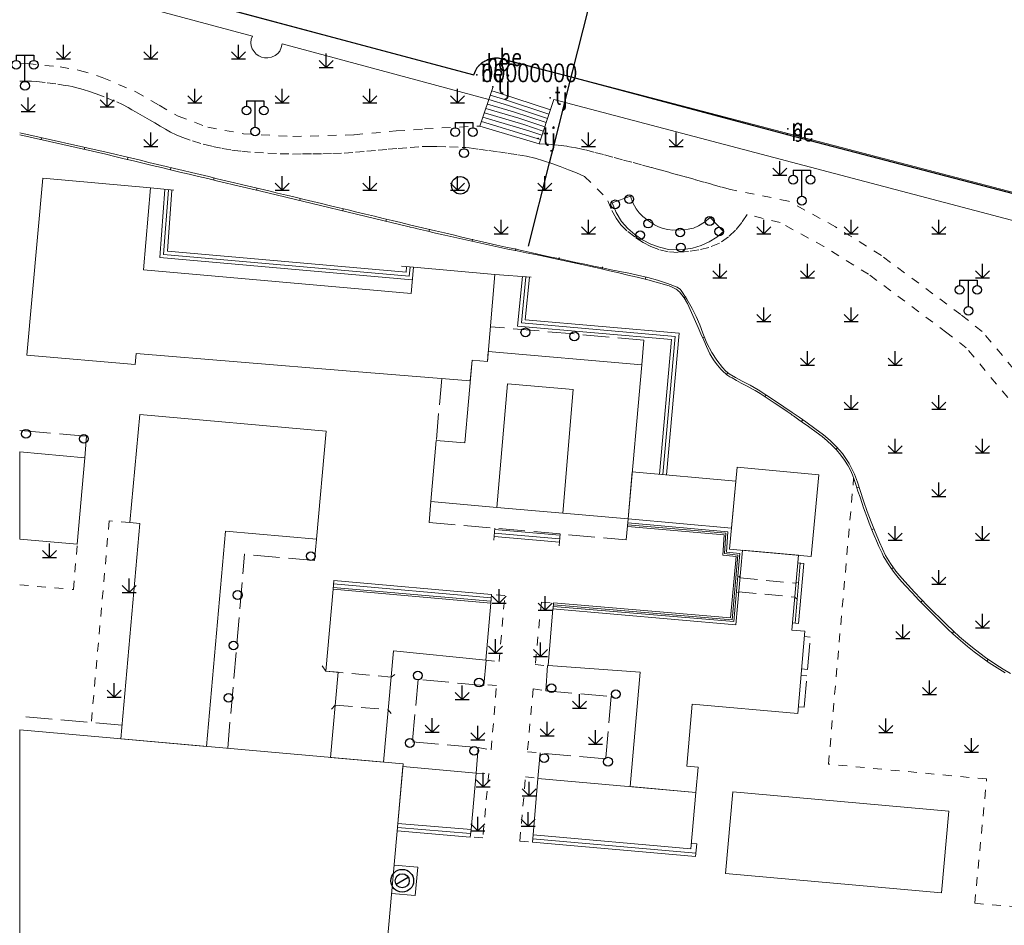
# Model space of a CAD drawing. Extents: x 39508475 to 39522402, y 3783947 to 3795549.
# Tile 99 of 256: x 39514000 to 39514112, y 3794296 to 3794399. Entities that reach past the tile are written whole.
import ezdxf

# ---------------------------------------------------------------- set-up
doc = ezdxf.new("R2010")
doc.units = 0
doc.header["$PDSIZE"] = 0.2
for name, pattern in [('X0', [4, 3, -1]), ('X5', [3, 2, -1]), ('X6', [2, 1, -1])]:
    doc.linetypes.add(name, pattern=pattern)
doc.layers.get('0').update_dxf_attribs({"linetype": 'CONTINUOUS'})
for name, color, linetype in [('DLSS', 4, 'CONTINUOUS'), ('JCDL_DMX_F', 30, 'CONTINUOUS'), ('JCDL_JMDD', 1, 'CONTINUOUS'), ('JCDL_JMDD_F', 231, 'CONTINUOUS'), ('JCDL_JMDX_F', 231, 'CONTINUOUS'), ('JCDL_JTD_F', 100, 'CONTINUOUS'), ('JMD', 6, 'CONTINUOUS'), ('SXSS', 5, 'CONTINUOUS'), ('ZBTZ', 3, 'CONTINUOUS'), ('zdh', 7, 'CONTINUOUS'), ('断面线', 2, 'CONTINUOUS')]:
    doc.layers.add(name, color=color, linetype=linetype)
doc.layers.add('JCDL_JMDX', color=1, linetype='CONTINUOUS', lineweight=0)
doc.styles.add('HZ', font='rs', dxfattribs={"width": 0.8, "bigfont": 'hztxt'})
doc.linetypes.add('10422', pattern='A,2,[150,AAA.SHX,S=1,R=0,X=0,Y=1],2,[177,AAA.SHX,S=1,R=0,X=0,Y=0.8],1e-09', length=4)
doc.linetypes.add('X35', pattern='A,2,[150,AAA.SHX,S=1,R=0,X=0,Y=1],2,[177,AAA.SHX,S=1,R=0,X=0,Y=0.8],1e-09', length=4)
doc.linetypes.add('X67', pattern='A,1,[150,symbolx.shx,S=1,R=0,X=0,Y=1],2,[153,symbolx.shx,S=1,R=0,X=0,Y=0.8],2,[145,symbolx.shx,S=1,R=0,X=0,Y=0],0,[150,symbolx.shx,S=1,R=0,X=0,Y=1],2,[153,symbolx.shx,S=1,R=0,X=0,Y=0.8],2,[150,symbolx.shx,S=1,R=0,X=0,Y=1],0.5,-0.5,[146,symbolx.shx,S=1,R=0,X=0,Y=0],-0.5,0.5,[153,symbolx.shx,S=1,R=0,X=0,Y=0.8],1', length=12)

# ---------------------------------------------------------------- blocks, each defined once
blk = doc.blocks.new('5820000')
at = {"color": 0, "linetype": 'Continuous'}
blk.add_circle((0, 0), 1, dxfattribs=at)
blk = doc.blocks.new('9530003')
at = {"color": 0}
for p, q in [((0, 0), (0, 1.6)), ((-0.8, 0), (0.8, 0))]:
    blk.add_line(p, q, dxfattribs=at)
at = {"color": 0, "linetype": 'Continuous'}
for points in [[(0, 0), (-0.8, 0.8)], [(0, 0), (0.8, 0.8)]]:
    blk.add_lwpolyline(points, dxfattribs=at)
blk = doc.blocks.new('2382100')
at = {"color": 0, "linetype": 'Continuous'}
blk.add_circle((0, 0), 0.5, dxfattribs=at)
blk = doc.blocks.new('2340100')
at = {"color": 0, "flags": 128}
blk.add_lwpolyline([(-0.69, -0.4), (0.69, 0.4)], dxfattribs=at)
at = {"color": 0}
for radius in [1.3, 0.8]:
    blk.add_circle((0, 0), radius, dxfattribs=at)
blk = doc.blocks.new('3521000')
at = {"color": 0}
for p, q in [((-1, 3.5), (1, 3.5)), ((0, 0.5), (0, 3.5))]:
    blk.add_line(p, q, dxfattribs=at)
at = {"color": 0, "linetype": 'Continuous', "flags": 128}
for points in [[(-1, 3.5), (-1, 2.9)], [(1, 3.5), (1, 2.9)]]:
    blk.add_lwpolyline(points, dxfattribs=at)
at = {"color": 0}
for centre in [(-1, 2.4), (1, 2.4), (0, 0)]:
    blk.add_circle(centre, 0.5, dxfattribs=at)

msp = doc.modelspace()

# ---------------------------------------------------------------- linework, layer by layer
at = {"layer": 'DLSS', "linetype": 'X6', "lineweight": 0}
for points in [[(39514000, 3794394.44334), (39514000.88451, 3794394.46174), (39514004.61614, 3794394.10241), (39514006.849, 3794393.69395), (39514009.44046, 3794392.88964), (39514013.26203, 3794391.24225), (39514015.93791, 3794389.7017), (39514018.10078, 3794388.45589), (39514021.48669, 3794387.19848), (39514025.57997, 3794386.44598), (39514031.19053, 3794386.13942), (39514038.22395, 3794386.33483), (39514043.01281, 3794386.76839), (39514046.2348, 3794387.00987), (39514052.58199, 3794387.333)], [(39514000, 3794392.45165), (39514000.15944, 3794392.45508), (39514000.754, 3794392.466), (39514001.33962, 3794392.45932), (39514001.92394, 3794392.41964), (39514003.1457, 3794392.28541), (39514004.36342, 3794392.11844), (39514004.97874, 3794392.02071), (39514005.59246, 3794391.91339), (39514005.98872, 3794391.83596), (39514006.383, 3794391.749), (39514006.81678, 3794391.63959), (39514007.24634, 3794391.51467), (39514007.98738, 3794391.27627), (39514008.72334, 3794391.02263), (39514009.92333, 3794390.57313), (39514011.10813, 3794390.08499), (39514011.76187, 3794389.78056), (39514012.397, 3794389.439), (39514012.82051, 3794389.19525), (39514013.24399, 3794388.95146), (39514014.02841, 3794388.49983), (39514014.8128, 3794388.04817), (39514015.43829, 3794387.68795), (39514016.06373, 3794387.32764), (39514016.64934, 3794386.99028), (39514017.235, 3794386.653), (39514017.8703, 3794386.32167), (39514018.531, 3794386.04443), (39514019.73934, 3794385.62753), (39514020.96583, 3794385.26749), (39514022.04544, 3794385.00091), (39514023.13489, 3794384.77791), (39514024.25428, 3794384.59484), (39514025.38, 3794384.456), (39514026.86462, 3794384.32067), (39514028.35209, 3794384.22132), (39514029.76177, 3794384.16237), (39514031.17249, 3794384.1395), (39514032.32164, 3794384.14006), (39514033.47075, 3794384.14958), (39514034.61975, 3794384.16806), (39514035.76856, 3794384.19549), (39514037.06178, 3794384.24935), (39514038.353, 3794384.339), (39514039.64968, 3794384.45204), (39514040.94547, 3794384.5749), (39514042.09444, 3794384.68328), (39514043.2443, 3794384.78184), (39514044.61303, 3794384.89105), (39514045.9821, 3794384.99587), (39514046.14195, 3794385.00564), (39514046.302, 3794385.011), (39514046.32813, 3794385.01141), (39514046.35426, 3794385.01162), (39514046.53593, 3794385.01221), (39514046.71759, 3794385.01259), (39514047.19518, 3794385.00966), (39514047.67267, 3794384.99939), (39514049.10696, 3794384.95386), (39514050.541, 3794384.901), (39514050.95116, 3794384.87523), (39514051.35967, 3794384.83033), (39514052.46845, 3794384.68064), (39514053.57682, 3794384.5279), (39514054.68477, 3794384.37213), (39514055.79229, 3794384.21332), (39514056.89936, 3794384.05147), (39514057.8939, 3794383.8763), (39514058.87716, 3794383.64613), (39514059.84611, 3794383.36167), (39514060.79926, 3794383.0422), (39514061.74581, 3794382.70366), (39514062.68537, 3794382.34619), (39514063.61756, 3794381.96991), (39514064.542, 3794381.575)], [(39514081.198, 3794380.077), (39514080.19101, 3794380.36102), (39514079.18376, 3794380.64415), (39514078.17627, 3794380.92639), (39514077.16853, 3794381.20774), (39514076.16054, 3794381.4882), (39514075.1523, 3794381.76777), (39514074.14381, 3794382.04644), (39514073.13508, 3794382.32422), (39514072.1261, 3794382.60111), (39514071.0386, 3794382.89796), (39514069.95056, 3794383.19279), (39514068.86198, 3794383.48561), (39514067.77285, 3794383.77642), (39514066.68319, 3794384.06522), (39514065.593, 3794384.352), (39514064.56765, 3794384.61731), (39514063.53246, 3794384.84117), (39514062.48911, 3794385.02324), (39514061.43929, 3794385.1632), (39514060.38468, 3794385.26084), (39514059.327, 3794385.316)], [(39514064.542, 3794381.575), (39514067.125, 3794378.995)], [(39514147.854, 3794320.719), (39514132.8166, 3794336.58327), (39514109.95644, 3794363.86062), (39514107.51488, 3794365.78571), (39514098.44553, 3794372.54266), (39514093.19231, 3794375.81471), (39514087.81693, 3794378.75561), (39514081.223, 3794380.09)], [(39514083.102, 3794377.225), (39514082.49302, 3794376.30005), (39514081.78528, 3794375.44829), (39514080.98751, 3794374.68021), (39514079.93268, 3794373.95503), (39514078.74632, 3794373.47427), (39514077.58583, 3794373.19303), (39514076.4071, 3794373.00221), (39514075.21715, 3794372.90295), (39514074.09588, 3794372.95726), (39514073.004, 3794373.218), (39514072.1018, 3794373.577), (39514071.2411, 3794374.02651), (39514070.26434, 3794374.65998), (39514069.34524, 3794375.37454), (39514068.68145, 3794376.03497), (39514068.13027, 3794376.79193), (39514067.56034, 3794377.86276), (39514067.125, 3794378.995)], [(39514146.571, 3794318.137), (39514130.871, 3794334.857), (39514108.136, 3794361.985), (39514105.933, 3794363.722), (39514096.979, 3794370.393), (39514091.88, 3794373.569), (39514086.87, 3794376.31), (39514083.102, 3794377.225)], [(39514092.397, 3794314.419), (39514095.27093, 3794347.10168)], [(39514010.22676, 3794342.2349), (39514008.179, 3794319.17073)], [(39514012.59216, 3794342.02489), (39514010.22676, 3794342.2349)], [(39514000, 3794334.91345), (39514006.138, 3794334.373), (39514006.575, 3794339.553)], [(39514053.259, 3794326.311), (39514054.77, 3794326.153), (39514055.423, 3794333.711), (39514053.886, 3794333.824)], [(39514059.595, 3794332.942), (39514058.895, 3794325.791), (39514060.362, 3794325.676)], [(39514059.595, 3794332.942), (39514060.99, 3794332.837)], [(39514052.39, 3794316.31), (39514053.865, 3794316.075), (39514054.478, 3794323.401), (39514053.02674, 3794323.5468)], [(39514058.662, 3794323.029), (39514057.996, 3794315.812), (39514059.454, 3794315.7)], [(39514058.662, 3794323.029), (39514060.106, 3794322.801)], [(39514109.107, 3794298.53), (39514110.458, 3794312.729), (39514092.397, 3794314.419)], [(39514052.144, 3794313.398), (39514053.59, 3794313.335), (39514052.9, 3794305.992), (39514051.476, 3794306.096)], [(39514057.131, 3794305.641), (39514057.798, 3794312.981), (39514059.201, 3794312.798)], [(39514057.131, 3794305.641), (39514058.579, 3794305.50044)], [(39514109.107, 3794298.53), (39514121.24761, 3794297.46228)]]:
    msp.add_lwpolyline(points, dxfattribs=at)
at = {"layer": 'DLSS', "linetype": 'X0', "lineweight": 0}
for points in [[(39514069.777, 3794379.309), (39514067.69104, 3794378.54302)], [(39514069.777, 3794379.309), (39514070.05436, 3794378.57479), (39514070.41947, 3794377.88003), (39514070.76158, 3794377.40904), (39514071.1768, 3794377.00105), (39514071.82282, 3794376.5059), (39514072.50606, 3794376.06352), (39514072.98946, 3794375.81467), (39514073.499, 3794375.625), (39514074.04247, 3794375.49786), (39514074.59805, 3794375.44449), (39514075.48311, 3794375.45634), (39514076.36404, 3794375.54262), (39514076.96713, 3794375.68259), (39514077.53625, 3794375.92634), (39514078.24439, 3794376.3685), (39514078.889, 3794376.899)], [(39514067.69104, 3794378.54302), (39514068.14815, 3794377.43656), (39514068.76967, 3794376.41338), (39514069.48435, 3794375.62762), (39514070.28733, 3794374.93236), (39514071.16726, 3794374.33746), (39514072.11164, 3794373.85134), (39514073.10711, 3794373.48091), (39514074.13954, 3794373.2314), (39514075.51381, 3794373.18539), (39514076.87469, 3794373.38215), (39514077.84379, 3794373.67908), (39514078.76605, 3794374.09953), (39514079.62579, 3794374.63635), (39514080.40841, 3794375.28042)], [(39514078.889, 3794376.899), (39514080.40841, 3794375.28042)]]:
    msp.add_lwpolyline(points, dxfattribs=at)
at = {"layer": 'JCDL_DMX_F', "color": 3, "linetype": 'X35', "lineweight": 0}
for points in [[(39514000, 3794404.77719), (39514026.581, 3794397.622)], [(39514029.972, 3794396.717), (39514029.88521, 3794396.29667), (39514029.70648, 3794395.90646), (39514029.47179, 3794395.61116), (39514029.16948, 3794395.38558), (39514028.77122, 3794395.21002), (39514028.34662, 3794395.11434), (39514027.98228, 3794395.11118), (39514027.627, 3794395.192), (39514027.31199, 3794395.3408), (39514027.03341, 3794395.55001), (39514026.77024, 3794395.84096), (39514026.5633, 3794396.17426), (39514026.44466, 3794396.50308), (39514026.40723, 3794396.85064), (39514026.4536, 3794397.24545), (39514026.581, 3794397.622)], [(39514029.972, 3794396.717), (39514053.59727, 3794390.35277)], [(39514060.79107, 3794389.66436), (39514061.02901, 3794390.37099), (39514173.965, 3794360.60101), (39514181.017, 3794358.712), (39514221.492, 3794348.245), (39514250, 3794340.82652)]]:
    msp.add_lwpolyline(points, dxfattribs=at)
at = {"layer": 'JCDL_JMDX', "color": 6, "linetype": 'X67', "lineweight": 0}
msp.add_lwpolyline([(39514250, 3794344.06331), (39514054.71, 3794395.109), (39514054.59426, 3794395.11719), (39514054.47825, 3794395.12003), (39514054.36223, 3794395.11792), (39514054.24641, 3794395.11085), (39514054.13099, 3794395.09885), (39514054.01619, 3794395.08193), (39514053.90221, 3794395.06013), (39514053.78927, 3794395.03348), (39514053.67757, 3794395.00203), (39514053.56732, 3794394.96585), (39514053.45871, 3794394.92499), (39514053.35194, 3794394.87954), (39514053.24721, 3794394.82957), (39514053.14471, 3794394.77517), (39514053.071, 3794394.73201), (39514053.04462, 3794394.71645), (39514052.94713, 3794394.65351), (39514052.85242, 3794394.58647), (39514052.76065, 3794394.51544), (39514052.672, 3794394.44056), (39514052.58663, 3794394.36197), (39514052.50468, 3794394.27981), (39514052.42632, 3794394.19422), (39514052.35169, 3794394.10536), (39514052.28091, 3794394.0134), (39514052.21413, 3794393.91851), (39514052.15146, 3794393.82085), (39514052.09301, 3794393.7206), (39514052.03889, 3794393.61795), (39514051.98921, 3794393.51309), (39514051.94404, 3794393.40619), (39514051.90348, 3794393.29747), (39514051.86799, 3794393.187), (39514015.408, 3794402.991)], dxfattribs=at)
at = {"layer": 'JCDL_JMDX', "color": 6, "linetype": 'Continuous', "lineweight": 0}
for points in [[(39514054.68514, 3794391.13525), (39514053.93569, 3794391.35936)], [(39514055.8456, 3794389.68043), (39514053.59727, 3794390.35277)], [(39514055.26537, 3794390.40784), (39514053.76648, 3794390.85606)], [(39514060.6284, 3794389.18121), (39514054.68514, 3794391.13525)], [(39514060.46572, 3794388.69806), (39514055.26537, 3794390.40784)], [(39514057.00607, 3794388.22562), (39514053.25884, 3794389.34618)], [(39514056.42584, 3794388.95303), (39514053.42806, 3794389.84947)], [(39514060.30305, 3794388.21491), (39514055.8456, 3794389.68043)], [(39514060.14037, 3794387.73176), (39514056.42584, 3794388.95303)], [(39514058.74677, 3794386.04341), (39514052.75121, 3794387.83629)], [(39514058.16653, 3794386.77081), (39514052.92042, 3794388.33959)], [(39514057.5863, 3794387.49822), (39514053.08963, 3794388.84288)], [(39514059.9777, 3794387.24861), (39514057.00607, 3794388.22562)], [(39514059.81503, 3794386.76545), (39514057.5863, 3794387.49822)], [(39514059.65235, 3794386.2823), (39514058.16653, 3794386.77081)], [(39514000, 3794386.313), (39514009.823, 3794384.103), (39514010.88316, 3794383.85061), (39514011.9433, 3794383.59819), (39514013.00344, 3794383.34573), (39514014.06357, 3794383.09323), (39514015.12369, 3794382.84069), (39514016.1838, 3794382.58811), (39514017.2439, 3794382.3355), (39514018.30399, 3794382.08285), (39514019.36408, 3794381.83015), (39514020.42415, 3794381.57743), (39514021.48422, 3794381.32466), (39514022.46966, 3794381.08959), (39514023.45508, 3794380.8544), (39514024.44047, 3794380.61909), (39514025.42582, 3794380.38364), (39514026.41115, 3794380.14806), (39514027.39644, 3794379.91236), (39514044.49, 3794375.822), (39514044.54331, 3794375.80923), (39514044.59663, 3794375.79645), (39514045.02931, 3794375.69272), (39514045.462, 3794375.589), (39514046.49102, 3794375.34397), (39514047.52077, 3794375.10205), (39514048.55124, 3794374.86323), (39514049.58243, 3794374.62751), (39514050.61433, 3794374.39491), (39514051.64692, 3794374.16541), (39514052.6802, 3794373.93902), (39514053.71416, 3794373.71575), (39514054.74878, 3794373.49559), (39514055.78406, 3794373.27855), (39514056.81999, 3794373.06463), (39514057.85656, 3794372.85384), (39514058.91701, 3794372.63822), (39514059.97681, 3794372.41949), (39514061.03597, 3794372.19763), (39514062.09447, 3794371.97265), (39514063.1523, 3794371.74456), (39514064.20945, 3794371.51336), (39514065.26592, 3794371.27904), (39514066.3217, 3794371.04162), (39514067.37677, 3794370.80108), (39514068.43112, 3794370.55744), (39514069.48476, 3794370.3107), (39514070.53766, 3794370.06085), (39514071.7636, 3794369.75401), (39514072.98263, 3794369.42076), (39514074.19417, 3794369.06126), (39514074.61363, 3794368.89958), (39514075.007, 3794368.682), (39514075.10318, 3794368.61612), (39514075.19571, 3794368.54522), (39514075.28196, 3794368.4714), (39514075.36404, 3794368.39297), (39514075.66236, 3794368.05593), (39514075.92096, 3794367.68752), (39514076.2893, 3794367.04659), (39514076.613, 3794366.382), (39514076.9127, 3794365.69909), (39514077.20483, 3794365.0129), (39514077.50876, 3794364.29858), (39514077.82026, 3794363.58753), (39514078.14731, 3794362.85692), (39514078.47828, 3794362.12807), (39514078.6647, 3794361.72562), (39514078.855, 3794361.325), (39514079.07775, 3794360.90757), (39514079.33465, 3794360.51025), (39514079.70068, 3794360.0273), (39514080.09747, 3794359.56929), (39514080.37175, 3794359.2847), (39514080.6574, 3794359.01152), (39514080.77689, 3794358.91278), (39514080.906, 3794358.827), (39514081.14038, 3794358.68997), (39514081.37619, 3794358.55542), (39514081.89757, 3794358.26319), (39514082.42035, 3794357.97346), (39514083.1113, 3794357.59653), (39514083.80545, 3794357.22553), (39514084.01438, 3794357.11119), (39514084.22, 3794356.991), (39514084.39846, 3794356.88101), (39514084.57487, 3794356.76777), (39514085.39165, 3794356.2305), (39514086.20631, 3794355.69001), (39514086.93568, 3794355.20351), (39514087.66455, 3794354.71627), (39514087.89652, 3794354.5605), (39514088.128, 3794354.404), (39514088.25806, 3794354.31506), (39514088.38746, 3794354.22517), (39514089.02969, 3794353.77479), (39514089.67125, 3794353.32346), (39514089.98021, 3794353.10283), (39514090.28636, 3794352.8783), (39514090.97562, 3794352.36307), (39514091.662, 3794351.844), (39514092.22922, 3794351.38363), (39514092.76631, 3794350.88844), (39514093.29933, 3794350.33272), (39514093.7982, 3794349.74614), (39514094.23874, 3794349.15204), (39514094.63438, 3794348.52714), (39514094.9059, 3794348.00704), (39514095.128, 3794347.464), (39514095.31737, 3794346.92908), (39514095.50512, 3794346.39359), (39514095.63768, 3794346.01104), (39514095.7686, 3794345.62793), (39514096.00836, 3794344.91677), (39514096.24528, 3794344.20467), (39514096.41022, 3794343.71036), (39514096.578, 3794343.217), (39514096.80132, 3794342.59158), (39514097.03994, 3794341.97183), (39514097.50522, 3794340.82829), (39514097.98557, 3794339.691), (39514098.16129, 3794339.29103), (39514098.34317, 3794338.89382), (39514098.51856, 3794338.52643), (39514098.7, 3794338.162), (39514098.90335, 3794337.78869), (39514099.12768, 3794337.42759), (39514099.5109, 3794336.87031), (39514099.91386, 3794336.32712), (39514100.5274, 3794335.56249), (39514101.17103, 3794334.82301), (39514101.94002, 3794333.98738), (39514102.72173, 3794333.16364), (39514103.516, 3794332.352), (39514104.35244, 3794331.51619), (39514105.19475, 3794330.68629), (39514106.04289, 3794329.86235), (39514106.61773, 3794329.32087), (39514107.20525, 3794328.79319), (39514107.73956, 3794328.33059), (39514108.27966, 3794327.87478), (39514108.65554, 3794327.56741), (39514109.037, 3794327.267), (39514109.59822, 3794326.84224), (39514110.16784, 3794326.4288), (39514110.76322, 3794326.01438), (39514111.36653, 3794325.6116), (39514111.97046, 3794325.2227), (39514112.57963, 3794324.84208)], [(39514059.48968, 3794385.79915), (39514058.74677, 3794386.04341)], [(39514016.59881, 3794380.07092), (39514016.01483, 3794372.29827), (39514044.85118, 3794369.76446)], [(39514016.99769, 3794380.04095), (39514016.4433, 3794372.66216), (39514044.51218, 3794370.19578)], [(39514017.39656, 3794380.01098), (39514016.87177, 3794373.02605), (39514044.14873, 3794370.62926)], [(39514044.20421, 3794371.26073), (39514044.14873, 3794370.62926)], [(39514044.60268, 3794371.22572), (39514044.51218, 3794370.19578)], [(39514057.43771, 3794370.155), (39514056.88373, 3794364.47052), (39514074.45379, 3794362.93873), (39514073.09373, 3794347.54216)], [(39514057.83583, 3794370.1162), (39514057.32104, 3794364.83391), (39514074.88747, 3794363.30244), (39514073.49218, 3794347.50696)], [(39514058.23394, 3794370.0774), (39514057.75835, 3794365.1973), (39514075.32116, 3794363.66615), (39514073.89062, 3794347.47176)], [(39514060.95646, 3794332.43841), (39514081.57934, 3794330.70301), (39514082.26785, 3794338.4846), (39514080.73818, 3794338.65758), (39514080.89081, 3794340.97927), (39514069.46714, 3794341.98142)], [(39514060.97323, 3794332.6377), (39514081.39767, 3794330.91901), (39514082.05142, 3794338.3078), (39514080.52609, 3794338.48029), (39514080.67841, 3794340.79713), (39514069.44966, 3794341.78218)], [(39514054.22191, 3794340.82394), (39514061.68572, 3794340.1692)], [(39514054.25687, 3794341.22241), (39514061.72068, 3794340.56767)], [(39514054.18696, 3794340.42547), (39514061.65077, 3794339.77073)], [(39514089.17653, 3794337.39596), (39514088.57463, 3794330.53456)], [(39514035.85095, 3794335.01981), (39514053.85071, 3794333.42556)], [(39514035.81566, 3794334.62137), (39514053.81542, 3794333.02712)], [(39514060.99, 3794332.837), (39514060.93022, 3794332.15558)], [(39514051.50972, 3794306.49458), (39514043.15366, 3794307.20145)], [(39514058.61396, 3794305.89891), (39514077.24695, 3794304.26447)], [(39514045.47263, 3794302.64265), (39514042.77021, 3794302.88259)], [(39514045.185, 3794299.403), (39514045.47263, 3794302.64265)], [(39514045.185, 3794299.403), (39514042.48258, 3794299.64294)]]:
    msp.add_lwpolyline(points, dxfattribs=at)
at = {"layer": 'JCDL_JMDX', "color": 6, "linetype": 'X0', "lineweight": 0}
for points in [[(39514071.311, 3794362.878), (39514053.77784, 3794364.40718)], [(39514071.06312, 3794360.03591), (39514071.311, 3794362.878)], [(39514048.21036, 3794358.47773), (39514047.59029, 3794351.40937)], [(39514000, 3794352.55091), (39514000.547, 3794352.502), (39514007.644, 3794351.903), (39514007.42561, 3794349.43701)], [(39514046.97678, 3794344.41592), (39514046.768, 3794342.036)], [(39514046.768, 3794342.036), (39514069.29853, 3794340.05949)], [(39514069.297, 3794340.042), (39514069.50732, 3794342.43942)], [(39514033.895, 3794340.142), (39514033.67981, 3794337.70147)], [(39514023.76515, 3794316.23082), (39514025.69317, 3794338.40568)], [(39514033.67981, 3794337.70147), (39514025.69317, 3794338.40568)], [(39514090.31396, 3794328.94294), (39514089.65505, 3794329.00088)], [(39514089.98862, 3794325.24312), (39514090.31396, 3794328.94294)], [(39514053.013, 3794323.41), (39514053.30399, 3794326.30648)], [(39514060.106, 3794322.801), (39514060.30746, 3794325.67982)], [(39514089.99, 3794325.243), (39514089.32971, 3794325.30106)], [(39514053.013, 3794323.41), (39514045.514, 3794324.093), (39514044.865, 3794316.967)], [(39514089.92558, 3794324.52615), (39514089.26667, 3794324.58409)], [(39514089.609, 3794320.926), (39514089.92558, 3794324.52615)], [(39514060.106, 3794322.801), (39514067.584, 3794322.141), (39514066.947, 3794315.028), (39514059.454, 3794315.7), (39514059.201, 3794312.798)], [(39514089.609, 3794320.926), (39514088.95009, 3794320.98394)], [(39514011.67674, 3794318.86019), (39514000, 3794319.89691)], [(39514044.865, 3794316.967), (39514052.39, 3794316.31), (39514052.13156, 3794313.3991)]]:
    msp.add_lwpolyline(points, dxfattribs=at)
at = {"layer": 'JCDL_JMDX', "color": 6, "linetype": 'X5', "lineweight": 0}
for points in [[(39514082.29661, 3794335.70178), (39514082.1651, 3794335.88632)], [(39514082.29661, 3794335.70178), (39514088.68935, 3794335.10118)], [(39514088.68935, 3794335.10118), (39514088.85606, 3794335.19405)], [(39514082.15678, 3794334.10787), (39514082.02247, 3794334.03783)], [(39514082.15678, 3794334.10787), (39514088.54952, 3794333.50727)], [(39514088.54952, 3794333.50727), (39514088.76096, 3794333.3197)], [(39514034.5679, 3794325.65438), (39514034.97059, 3794325.04105), (39514042.42989, 3794324.36496), (39514042.84333, 3794324.67368)], [(39514035.62448, 3794320.69944), (39514036.0351, 3794321.17577), (39514042.10258, 3794320.62583), (39514042.42159, 3794320.22099)]]:
    msp.add_lwpolyline(points, dxfattribs=at)
at = {"layer": 'JCDL_JMDX_F', "linetype": 'Continuous', "lineweight": 0}
for points in [[(39514054.10491, 3794391.86265), (39514052.58199, 3794387.333)], [(39514060.79107, 3794389.66436), (39514059.327, 3794385.316)], [(39514059.327, 3794385.316), (39514052.58199, 3794387.333)], [(39514000, 3794386.56971), (39514009.8809, 3794384.3462), (39514010.85729, 3794384.11374), (39514011.83368, 3794383.88124), (39514012.81006, 3794383.6487), (39514013.78643, 3794383.41611), (39514014.76278, 3794383.18349), (39514015.73913, 3794382.95082), (39514016.71547, 3794382.7181), (39514017.6918, 3794382.48535), (39514018.66811, 3794382.25256), (39514019.64442, 3794382.01972), (39514020.62072, 3794381.78684), (39514021.59701, 3794381.55392), (39514022.57328, 3794381.32096), (39514023.54955, 3794381.08795), (39514024.52581, 3794380.85491), (39514025.50206, 3794380.62182), (39514026.47829, 3794380.38869), (39514027.45452, 3794380.15552), (39514028.46028, 3794379.91524), (39514029.46604, 3794379.67492), (39514030.47178, 3794379.43455), (39514031.47751, 3794379.19414), (39514032.48323, 3794378.95367), (39514033.48893, 3794378.71317), (39514034.49463, 3794378.47261), (39514035.50031, 3794378.23201), (39514036.50599, 3794377.99136), (39514037.51165, 3794377.75066), (39514038.5173, 3794377.50992), (39514039.52294, 3794377.26913), (39514040.52857, 3794377.02829), (39514041.53419, 3794376.7874), (39514042.53979, 3794376.54647), (39514043.54539, 3794376.30549), (39514044.55097, 3794376.06447), (39514045.52013, 3794375.83215), (39514046.51882, 3794375.59352), (39514047.51787, 3794375.35636), (39514048.51726, 3794375.12065), (39514049.51699, 3794374.88641), (39514050.51707, 3794374.65363), (39514051.51748, 3794374.42231), (39514052.51824, 3794374.19246), (39514053.51932, 3794373.96407), (39514054.52074, 3794373.73715), (39514055.5225, 3794373.51169), (39514056.52458, 3794373.28769), (39514057.52698, 3794373.06517), (39514058.52971, 3794372.84411), (39514059.53277, 3794372.62451), (39514060.53614, 3794372.40638), (39514061.53983, 3794372.18973), (39514062.54384, 3794371.97454), (39514063.54816, 3794371.76082), (39514064.5528, 3794371.54856), (39514065.55774, 3794371.33778), (39514066.56299, 3794371.12847), (39514067.56854, 3794370.92063), (39514068.5744, 3794370.71426), (39514069.58056, 3794370.50936), (39514070.58701, 3794370.30593), (39514071.7412, 3794370.04318), (39514072.88072, 3794369.72275), (39514074.0027, 3794369.34547), (39514075.10431, 3794368.91228), (39514075.2819, 3794368.81679), (39514075.43863, 3794368.68992), (39514075.56901, 3794368.5361), (39514076.22794, 3794367.53618), (39514076.83216, 3794366.50229), (39514077.29996, 3794365.58271), (39514077.70913, 3794364.63559), (39514078.05807, 3794363.66465), (39514078.49968, 3794362.53037), (39514079.06888, 3794361.45445), (39514079.64887, 3794360.56931), (39514080.29069, 3794359.72793), (39514080.64467, 3794359.35383), (39514081.04759, 3794359.03304), (39514081.76696, 3794358.58437), (39514082.5233, 3794358.20128), (39514083.45846, 3794357.73555), (39514084.35596, 3794357.2008), (39514085.35187, 3794356.55197), (39514086.3446, 3794355.89828), (39514087.30795, 3794355.25709), (39514088.26808, 3794354.61107), (39514089.04735, 3794354.07472), (39514089.81791, 3794353.52592), (39514090.82026, 3794352.79046), (39514091.81356, 3794352.04282), (39514092.59918, 3794351.39046), (39514093.32776, 3794350.67496), (39514093.99424, 3794349.90128), (39514094.76016, 3794348.77817), (39514095.35963, 3794347.55807), (39514095.70734, 3794346.63634), (39514096.00847, 3794345.69836), (39514096.38722, 3794344.49428), (39514096.81178, 3794343.30558), (39514097.26609, 3794342.1275), (39514097.73421, 3794340.95484), (39514098.21608, 3794339.78777), (39514098.55412, 3794339.02525), (39514098.92212, 3794338.27673), (39514099.46599, 3794337.34979), (39514100.10633, 3794336.48667), (39514100.79565, 3794335.66985), (39514101.49926, 3794334.86531), (39514102.21695, 3794334.0733), (39514102.9485, 3794333.29408), (39514103.69367, 3794332.52787), (39514104.41668, 3794331.80418), (39514105.14634, 3794331.08719), (39514105.8826, 3794330.37697), (39514106.62538, 3794329.67358), (39514107.37462, 3794328.97708), (39514108.26221, 3794328.19942), (39514109.1873, 3794327.46678), (39514110.33533, 3794326.62726), (39514111.50575, 3794325.81925), (39514112.33611, 3794325.28567), (39514113.18663, 3794324.78486)], [(39514002.43903, 3794385.76426), (39514002.49391, 3794386.00816)], [(39514007.37552, 3794384.65364), (39514007.43039, 3794384.89754)], [(39514012.30484, 3794383.51209), (39514012.36276, 3794383.75529)], [(39514017.22698, 3794382.33953), (39514017.28493, 3794382.58272)], [(39514022.14891, 3794381.1661), (39514022.20692, 3794381.40928)], [(39514017.596, 3794379.996), (39514014.951, 3794380.267)], [(39514027.0703, 3794379.99038), (39514027.12846, 3794380.23352)], [(39514031.99125, 3794378.81285), (39514032.04943, 3794379.05599)], [(39514036.9122, 3794377.63531), (39514036.97038, 3794377.87844)], [(39514041.83315, 3794376.45776), (39514041.89133, 3794376.7009)], [(39514046.75454, 3794375.28206), (39514046.81172, 3794375.52544)], [(39514051.68759, 3794374.1565), (39514051.7411, 3794374.4007)], [(39514056.63644, 3794373.10254), (39514056.687, 3794373.34737)], [(39514061.59179, 3794372.07949), (39514061.64376, 3794372.32403)], [(39514044.975, 3794371.193), (39514043.60283, 3794371.31357)], [(39514066.53366, 3794370.99329), (39514066.58923, 3794371.23704)], [(39514058.433, 3794370.058), (39514054.297, 3794370.385)], [(39514071.45799, 3794369.8305), (39514071.51869, 3794370.07302)], [(39514075.89674, 3794367.72203), (39514076.10136, 3794367.86566)], [(39514078.02255, 3794363.13564), (39514078.25073, 3794363.23778)], [(39514080.74854, 3794358.9362), (39514080.90779, 3794359.12892)], [(39514085.12624, 3794356.40509), (39514085.26363, 3794356.61395)], [(39514089.31817, 3794353.57185), (39514089.46201, 3794353.77632)], [(39514093.24166, 3794350.39285), (39514093.42208, 3794350.56591)], [(39514095.64224, 3794345.99768), (39514095.87881, 3794346.07853)], [(39514054.152, 3794340.027), (39514054.2705, 3794341.37784)], [(39514061.61581, 3794339.37226), (39514061.73432, 3794340.7231)], [(39514080.466, 3794340.615), (39514069.43218, 3794341.58295)], [(39514080.314, 3794338.303), (39514080.466, 3794340.615)], [(39514097.34059, 3794341.2329), (39514097.57216, 3794341.32712)], [(39514081.835, 3794338.131), (39514080.314, 3794338.303)], [(39514081.216, 3794331.135), (39514081.835, 3794338.131)], [(39514089.575, 3794337.361), (39514088.89284, 3794337.42084)], [(39514089.575, 3794337.361), (39514088.9731, 3794330.49961)], [(39514099.61457, 3794336.73056), (39514099.81535, 3794336.87951)], [(39514035.798, 3794334.422), (39514035.88624, 3794335.41825)], [(39514035.88624, 3794335.41825), (39514053.886, 3794333.824)], [(39514053.834, 3794332.803), (39514053.90894, 3794333.82231)], [(39514060.99, 3794332.837), (39514081.216, 3794331.135)], [(39514102.94947, 3794332.93092), (39514103.12815, 3794333.10578)], [(39514088.9731, 3794330.4996), (39514088.29094, 3794330.55945)], [(39514106.55424, 3794329.38067), (39514106.72566, 3794329.56265)], [(39514110.4885, 3794326.2056), (39514110.63133, 3794326.41079)], [(39514051.476, 3794306.096), (39514043.11829, 3794306.80301)], [(39514051.57, 3794306.962), (39514051.476, 3794306.096)], [(39514058.653, 3794306.344), (39514058.579, 3794305.50044)], [(39514058.579, 3794305.50044), (39514077.212, 3794303.866)], [(39514077.34004, 3794305.29974), (39514076.71902, 3794305.35484)], [(39514077.212, 3794303.866), (39514077.34004, 3794305.29974)]]:
    msp.add_lwpolyline(points, dxfattribs=at)
at = {"layer": 'JMD', "color": 6, "linetype": 'Continuous', "lineweight": 0}
for points in [[(39514054.297, 3794370.385), (39514053.43321, 3794360.43901), (39514051.67914, 3794360.60046), (39514051.46939, 3794358.20948), (39514037.30067, 3794359.37572), (39514013.29026, 3794361.35205), (39514013.18, 3794360.075), (39514000.833, 3794361.161), (39514002.641, 3794381.372), (39514014.951, 3794380.267), (39514014.15503, 3794370.9063), (39514044.71551, 3794368.19921), (39514044.975, 3794371.193), (39514054.297, 3794370.385)], [(39514071.06312, 3794360.03591), (39514069.50732, 3794342.43942), (39514062.057, 3794343.093), (39514063.22163, 3794357.24214), (39514055.7164, 3794357.8599), (39514054.52416, 3794343.75382), (39514046.97678, 3794344.41592), (39514047.59029, 3794351.40937), (39514050.84778, 3794351.12361), (39514051.67914, 3794360.60046), (39514053.43321, 3794360.43901), (39514053.531, 3794361.565), (39514071.06312, 3794360.03591)], [(39514063.22163, 3794357.24214), (39514062.057, 3794343.093), (39514054.52416, 3794343.75382), (39514055.7164, 3794357.8599), (39514063.22163, 3794357.24214)], [(39514034.999, 3794352.468), (39514033.895, 3794340.142), (39514023.49582, 3794341.05893), (39514021.32575, 3794316.4474), (39514011.54056, 3794317.31618), (39514013.711, 3794341.924), (39514012.59216, 3794342.02489), (39514013.707, 3794354.388), (39514034.999, 3794352.468)], [(39514007.42561, 3794349.43701), (39514006.55046, 3794339.55517), (39514000, 3794340.13529), (39514000, 3794350.09763), (39514007.42561, 3794349.43701)], [(39514081.80599, 3794346.77256), (39514081.31848, 3794341.40327), (39514069.50732, 3794342.43942), (39514069.98277, 3794347.81696), (39514081.80599, 3794346.77256)], [(39514091.30663, 3794347.48713), (39514090.42957, 3794338.15178), (39514081.099, 3794338.986), (39514081.95067, 3794348.36612), (39514091.30663, 3794347.48713)], [(39514089.708, 3794329.603), (39514088.883, 3794320.221), (39514076.82686, 3794321.281), (39514076.19943, 3794314.20892), (39514077.49444, 3794314.09505), (39514077.2374, 3794311.19784), (39514069.73006, 3794311.86388), (39514070.89342, 3794324.939), (39514060.362, 3794325.676), (39514060.914, 3794332.157), (39514081.82472, 3794330.32259), (39514082.57316, 3794338.8542), (39514088.96842, 3794338.28242), (39514088.21848, 3794329.73367), (39514089.708, 3794329.603)], [(39514053.83589, 3794332.82437), (39514053.259, 3794326.311), (39514042.69315, 3794327.37248), (39514041.57941, 3794314.64917), (39514035.507, 3794315.18831), (39514036.36488, 3794324.91467), (39514034.97059, 3794325.04105), (39514035.798, 3794334.422), (39514053.83589, 3794332.82437)], [(39514043.79743, 3794314.45224), (39514038.07502, 3794250), (39514000, 3794250), (39514000, 3794318.34081), (39514043.79743, 3794314.45224)], [(39514052.144, 3794313.398), (39514051.57, 3794306.962), (39514043.19217, 3794307.63518), (39514043.76984, 3794314.1415), (39514052.144, 3794313.398)], [(39514077.2374, 3794311.19784), (39514076.665, 3794304.746), (39514058.653, 3794306.344), (39514059.201, 3794312.798), (39514077.2374, 3794311.19784)], [(39514106.162, 3794309.066), (39514105.328, 3794299.727), (39514080.632, 3794301.916), (39514081.466, 3794311.255), (39514106.162, 3794309.066)]]:
    msp.add_lwpolyline(points, dxfattribs=at)
at = {"layer": 'SXSS', "linetype": '10422', "flags": 128}
msp.add_lwpolyline([(39513756.18601, 3794467.952), (39513758.239, 3794468.155), (39513764.34701, 3794469.439), (39513766.39899, 3794469.28), (39513774.125, 3794467.33899), (39513772.71299, 3794464.381), (39513778.566, 3794461.488), (39513779.79177, 3794463.43947), (39513780.299, 3794464.247), (39513780.903, 3794466.20999), (39514000, 3794407.06076), (39514051.86799, 3794393.187), (39514052.09301, 3794393.7206), (39514052.28091, 3794394.0134), (39514052.42632, 3794394.19422), (39514052.85242, 3794394.58647), (39514053.35194, 3794394.87954), (39514054.13099, 3794395.09885), (39514054.59426, 3794395.11719), (39514063.01123, 3794392.93919), (39514087.67, 3794386.382), (39514177.532, 3794362.919), (39514250, 3794344.06331), (39514311.22699, 3794328.05956)], dxfattribs=at)
at = {"layer": 'zdh', "color": 1}
for p in [(39514054.359, 3794395.003, 36.549), (39514052.853, 3794394.415, 36.561), (39514052.227, 3794393.169, 36.571), (39514052.229, 3794393.192, 36.569), (39514054.041, 3794391.823, 36.619), (39514060.591, 3794390.567, 36.578), (39514087.744, 3794387.025, 35.395), (39514059.237, 3794385.905, 38.579), (39514087.67, 3794386.382, 36.566)]:
    msp.add_point(p, dxfattribs=at)
at = {"layer": '断面线', "color": 1, "flags": 128}
msp.add_lwpolyline([(39514058.1444, 3794373.59482), (39514060.54287, 3794383.12814), (39514061.06362, 3794385.19798), (39514062.282, 3794390.0407), (39514063.01123, 3794392.93919), (39514063.15676, 3794393.51766), (39514065.58522, 3794403.17016), (39514068.17275, 3794413.4549), (39514070.7939, 3794423.87331), (39514073.47665, 3794434.53652), (39514075.76155, 3794443.61839), (39514078.11213, 3794452.96133), (39514079.95959, 3794460.30452), (39514080.04453, 3794460.64214), (39514081.49503, 3794466.40749), (39514082.2625, 3794469.458), (39514082.58413, 3794470.7364), (39514084.82644, 3794479.64897), (39514085.34887, 3794481.7255), (39514087.67976, 3794490.9902)], dxfattribs=at)

# ---------------------------------------------------------------- block references
at = {"layer": 'JCDL_JMDD'}
for name, p in [('2382100', (39514068.02815, 3794378.38447)), ('2382100', (39514069.63622, 3794378.97681)), ('2382100', (39514071.81273, 3794376.1848)), ('2382100', (39514078.82559, 3794376.48556)), ('2382100', (39514075.4613, 3794375.16258)), ('2382100', (39514079.90588, 3794375.28191)), ('2382100', (39514070.87818, 3794374.8669)), ('2382100', (39514075.5428, 3794373.45604)), ('2382100', (39514057.77051, 3794363.75875)), ('2382100', (39514063.36163, 3794363.30309)), ('2382100', (39514000.71822, 3794352.17463)), ('2382100', (39514007.32271, 3794351.59911)), ('2382100', (39514033.26406, 3794338.19195)), ('2382100', (39514024.90317, 3794333.7466)), ('2382100', (39514024.4197, 3794327.9828)), ('2382100', (39514045.4777, 3794324.54104)), ('2382100', (39514052.47542, 3794323.74348)), ('2382100', (39514060.7551, 3794323.09737)), ('2382100', (39514068.10509, 3794322.41439)), ('2382100', (39514023.86792, 3794322.00437)), ('2382100', (39514044.57815, 3794316.84251)), ('2382100', (39514051.93071, 3794315.94075)), ('2382100', (39514059.90889, 3794315.11882)), ('2382100', (39514067.21073, 3794314.70202)), ('2340100', (39514043.70553, 3794301.10126))]:
    msp.add_blockref(name, p, dxfattribs=at)
at = {"layer": 'JCDL_JMDD_F'}
for p in [(39514000.6037, 3794391.93957), (39514026.903, 3794386.718), (39514050.761, 3794384.248), (39514089.351, 3794378.806), (39514108.38, 3794366.22)]:
    msp.add_blockref('3521000', p, dxfattribs=at)
at = {"layer": 'JCDL_JTD_F'}
msp.add_blockref('5820000', (39514050.331, 3794380.55599), dxfattribs=at)
at = {"layer": 'ZBTZ'}
for p in [(39514005, 3794395), (39514015, 3794395), (39514025, 3794395), (39514035.02068, 3794394.03752), (39514020, 3794390), (39514030, 3794390), (39514040, 3794390), (39514050, 3794390), (39514000.95037, 3794388.99722), (39514010.0012, 3794389.54679), (39514015, 3794385), (39514065, 3794385), (39514075, 3794385), (39514086.8257, 3794381.72391), (39514030, 3794380), (39514040, 3794380), (39514050, 3794380), (39514060, 3794380), (39514055, 3794375), (39514065, 3794375), (39514085, 3794375), (39514095, 3794375), (39514105, 3794375), (39514080, 3794370), (39514090, 3794370), (39514110, 3794370), (39514085, 3794365), (39514095, 3794365), (39514090, 3794360), (39514100, 3794360), (39514095, 3794355), (39514105, 3794355), (39514100, 3794350), (39514110, 3794350), (39514105, 3794345), (39514100, 3794340), (39514110, 3794340), (39514003.42137, 3794338.03034), (39514105, 3794335), (39514012.50398, 3794334.03816), (39514054.77827, 3794332.79809), (39514060.03852, 3794332.0138), (39514110, 3794330), (39514100.88486, 3794328.78996), (39514054.37357, 3794327.09464), (39514059.49357, 3794326.72931), (39514010.80858, 3794322.06163), (39514103.93378, 3794322.37787), (39514050.56639, 3794321.81778), (39514063.94866, 3794320.83398), (39514047.10654, 3794318.08284), (39514060.26484, 3794317.64467), (39514098.95922, 3794318.0497), (39514052.3521, 3794317.1909), (39514065.766, 3794316.71242), (39514108.74789, 3794315.80548), (39514052.93724, 3794311.82434), (39514058.19241, 3794310.81978), (39514052.32548, 3794306.8193), (39514058.08834, 3794307.35391)]:
    msp.add_blockref('9530003', p, dxfattribs=at)

# ---------------------------------------------------------------- texts
at = {"layer": 'zdh', "color": 1, "style": 'HZ', "width": 0.8}
for s, p in [('he', (39514053.353, 3794393.665, 36.561)), ('he', (39514054.859, 3794394.253, 36.549)), ('he', (39514052.729, 3794392.442, 36.569)), ('00000000', (39514052.727, 3794392.419, 36.571)), ('tj', (39514054.541, 3794391.073, 36.619)), ('tj', (39514061.091, 3794389.817, 36.578)), ('g', (39514088.244, 3794386.275, 35.395)), ('he', (39514088.17, 3794385.632, 36.566)), ('tj', (39514059.737, 3794385.155, 38.579))]:
    msp.add_text(s, height=2, dxfattribs=at).set_placement(p)
at = {"layer": 'zdh', "linetype": 'Continuous', "style": 'HZ', "width": 0.8}
msp.add_text('0', height=2, dxfattribs=at).set_placement((39514052.73, 3794392.419, 36.721))

doc.saveas('drawing.dxf')
